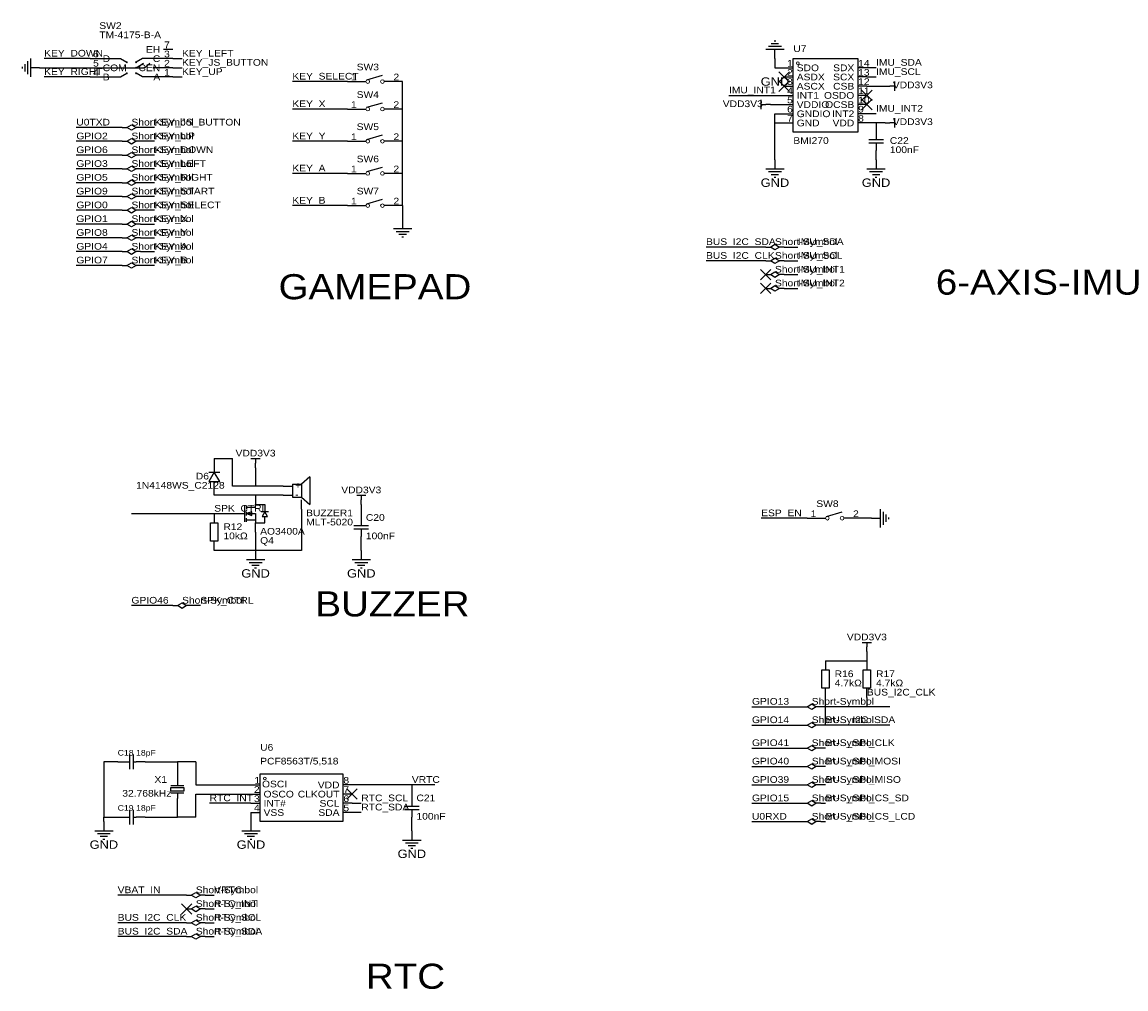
# Model space of a CAD drawing. Header units: millimetres. Extents: x 119 to 817, y 112 to 394.
# Tile 2 of 2: x 512 to 817, y 121 to 389. Entities that reach past the tile are written whole.
import ezdxf
from ezdxf.enums import TextEntityAlignment as Align

# ---------------------------------------------------------------- set-up
doc = ezdxf.new("R2010")
doc.units = ezdxf.units.MM
doc.header["$MEASUREMENT"] = 0
doc.styles.get("Standard").update_dxf_attribs({"font": 'arial.ttf'})

msp = doc.modelspace()

# ---------------------------------------------------------------- linework, layer by layer
at = {"color": 1, "true_color": 0xa00000}
for points in [[(721.87, 381.76), (718.31, 381.76)], [(721.11, 382.52), (719.07, 382.52)], [(720.34, 383.29), (719.84, 383.29)], [(514.35, 378.46), (514.35, 373.38)], [(533.4, 378.46), (539.24, 378.46), (541.02, 377.44)], [(551.18, 378.46), (545.34, 378.46), (543.56, 377.44)], [(722.63, 381), (717.55, 381)], [(512.06, 376.17), (512.06, 375.67)], [(512.83, 376.94), (512.83, 374.9)], [(513.59, 377.7), (513.59, 374.14)], [(533.4, 375.92), (543.56, 375.92)], [(543.56, 375.92), (545.59, 377.19)], [(543.56, 375.92), (545.85, 375.92)], [(545.85, 375.92), (547.37, 377.19)], [(551.18, 375.92), (548.39, 375.92)], [(533.4, 373.38), (539.24, 373.38), (541.02, 374.4)], [(551.18, 373.38), (545.34, 373.38), (543.56, 374.4)], [(604.52, 372.11), (607.06, 372.11)], [(607.31, 372.62), (611.63, 373.89)], [(614.68, 372.11), (612.14, 372.11)], [(753.11, 372.11), (753.11, 369.57)], [(753.11, 370.84), (751.84, 370.84)], [(607.31, 365), (611.63, 366.27)], [(716.28, 364.49), (716.28, 367.03)], [(604.52, 364.49), (607.06, 364.49)], [(614.68, 364.49), (612.14, 364.49)], [(716.28, 365.76), (717.55, 365.76)], [(753.11, 360.68), (751.84, 360.68)], [(753.11, 361.95), (753.11, 359.41)], [(607.31, 356.11), (611.63, 357.38)], [(748.03, 358.14), (748.03, 356.11)], [(604.52, 355.6), (607.06, 355.6)], [(614.68, 355.6), (612.14, 355.6)], [(746, 356.11), (750.06, 356.11)], [(750.06, 355.09), (746, 355.09)], [(748.03, 355.09), (748.03, 353.06)], [(607.31, 347.22), (611.63, 348.49)], [(717.55, 347.98), (722.63, 347.98)], [(745.49, 347.98), (750.57, 347.98)], [(604.52, 346.71), (607.06, 346.71)], [(614.68, 346.71), (612.14, 346.71)], [(718.31, 347.22), (721.87, 347.22)], [(719.07, 346.46), (721.11, 346.46)], [(719.84, 345.69), (720.34, 345.69)], [(746.25, 347.22), (749.81, 347.22)], [(747.01, 346.46), (749.05, 346.46)], [(747.78, 345.69), (748.28, 345.69)], [(607.31, 338.33), (611.63, 339.6)], [(604.52, 337.82), (607.06, 337.82)], [(614.68, 337.82), (612.14, 337.82)], [(614.68, 331.47), (619.76, 331.47)], [(615.44, 330.71), (619, 330.71)], [(616.2, 329.95), (618.24, 329.95)], [(616.97, 329.18), (617.47, 329.18)], [(575.31, 267.97), (577.85, 267.97)], [(576.58, 267.97), (576.58, 266.7)], [(563.63, 264.16), (566.67, 264.16)], [(591.57, 262.89), (589.28, 260.86)], [(591.57, 262.89), (591.57, 255.27)], [(586.74, 260.86), (589.28, 260.86)], [(586.74, 260.86), (586.74, 257.3)], [(589.28, 260.86), (589.28, 257.3)], [(586.74, 257.3), (589.28, 257.3)], [(589.28, 257.3), (591.57, 255.27)], [(604.52, 257.81), (607.06, 257.81)], [(605.79, 257.81), (605.79, 256.54)], [(573.53, 255.02), (573.53, 250.44)], [(574.04, 254.51), (576.58, 254.51), (576.58, 255.27), (579.12, 255.27), (579.12, 253.24)], [(574.04, 255.02), (574.04, 254)], [(574.04, 252.22), (574.04, 253.24)], [(580.14, 253.24), (579.63, 253.24), (578.61, 253.24), (578.1, 253.24)], [(734.31, 251.97), (738.63, 253.24)], [(749.3, 248.92), (749.3, 254)], [(750.06, 249.68), (750.06, 253.24)], [(571.5, 252.73), (573.53, 252.73)], [(574.04, 252.73), (576.58, 252.73), (576.58, 250.19), (579.12, 250.19), (579.12, 251.97)], [(574.04, 250.44), (574.04, 251.46)], [(576.58, 250.95), (574.04, 250.95)], [(605.79, 251.46), (605.79, 249.43)], [(731.52, 251.46), (734.06, 251.46)], [(741.68, 251.46), (739.14, 251.46)], [(750.82, 250.44), (750.82, 252.48)], [(751.59, 251.21), (751.59, 251.71)], [(603.76, 249.43), (607.82, 249.43)], [(607.82, 248.41), (603.76, 248.41)], [(605.79, 248.41), (605.79, 246.38)], [(574.04, 240.03), (579.12, 240.03)], [(574.8, 239.27), (578.36, 239.27)], [(575.56, 238.51), (577.6, 238.51)], [(603.25, 240.03), (608.33, 240.03)], [(604.01, 239.27), (607.57, 239.27)], [(604.77, 238.51), (606.81, 238.51)], [(576.33, 237.74), (576.83, 237.74)], [(605.54, 237.74), (606.04, 237.74)], [(744.22, 217.17), (746.76, 217.17)], [(745.49, 217.17), (745.49, 215.9)], [(541.78, 186.18), (541.78, 182.12)], [(542.8, 186.18), (542.8, 182.12)], [(541.02, 184.15), (541.78, 184.15)], [(542.8, 184.15), (543.56, 184.15)], [(556.77, 177.55), (553.21, 177.55)], [(554.99, 179.07), (554.99, 177.55)], [(556.77, 175.51), (553.21, 175.51)], [(554.99, 175.51), (554.99, 173.99)], [(619.76, 173.99), (619.76, 171.96)], [(541.78, 170.94), (541.78, 166.88)], [(542.8, 170.94), (542.8, 166.88)], [(617.73, 171.96), (621.79, 171.96)], [(621.79, 170.94), (617.73, 170.94)], [(619.76, 170.94), (619.76, 168.91)], [(541.02, 168.91), (541.78, 168.91)], [(542.8, 168.91), (543.56, 168.91)], [(532.13, 165.1), (537.21, 165.1)], [(572.77, 165.1), (577.85, 165.1)], [(532.89, 164.34), (536.45, 164.34)], [(533.65, 163.58), (535.69, 163.58)], [(534.42, 162.81), (534.92, 162.81)], [(573.53, 164.34), (577.09, 164.34)], [(574.29, 163.58), (576.33, 163.58)], [(575.06, 162.81), (575.56, 162.81)], [(617.22, 162.56), (622.3, 162.56)], [(617.98, 161.8), (621.54, 161.8)], [(618.74, 161.04), (620.78, 161.04)], [(619.51, 160.27), (620.01, 160.27)]]:
    msp.add_lwpolyline(points, dxfattribs=at)
at = {"color": 1, "true_color": 0x008800}
for points in [[(530.86, 378.46), (518.16, 378.46)], [(553.72, 378.46), (556.26, 378.46)], [(720.09, 378.46), (720.09, 375.92)], [(516.89, 375.92), (530.86, 375.92)], [(553.72, 375.92), (556.26, 375.92)], [(720.09, 375.92), (722.63, 375.92)], [(748.03, 375.92), (745.49, 375.92)], [(530.86, 373.38), (518.16, 373.38)], [(553.72, 373.38), (556.26, 373.38)], [(601.98, 372.11), (586.74, 372.11)], [(617.22, 364.49), (617.22, 372.11)], [(745.49, 373.38), (748.03, 373.38)], [(745.49, 370.84), (750.57, 370.84)], [(707.39, 368.3), (722.63, 368.3)], [(601.98, 364.49), (586.74, 364.49)], [(617.22, 355.6), (617.22, 364.49)], [(718.82, 365.76), (722.63, 365.76)], [(720.09, 363.22), (722.63, 363.22)], [(720.09, 360.68), (720.09, 363.22)], [(748.03, 363.22), (745.49, 363.22)], [(720.09, 360.68), (722.63, 360.68)], [(720.09, 350.52), (720.09, 360.68)], [(748.03, 360.68), (745.49, 360.68)], [(750.57, 360.68), (748.03, 360.68)], [(539.75, 359.41), (527.05, 359.41)], [(548.64, 359.41), (544.83, 359.41)], [(539.75, 355.6), (527.05, 355.6)], [(548.64, 355.6), (544.83, 355.6)], [(601.98, 355.6), (586.74, 355.6)], [(617.22, 346.71), (617.22, 355.6)], [(539.75, 351.79), (527.05, 351.79)], [(548.64, 351.79), (544.83, 351.79)], [(539.75, 347.98), (527.05, 347.98)], [(548.64, 347.98), (544.83, 347.98)], [(601.98, 346.71), (586.74, 346.71)], [(617.22, 337.82), (617.22, 346.71)], [(539.75, 344.17), (527.05, 344.17)], [(548.64, 344.17), (544.83, 344.17)], [(539.75, 340.36), (527.05, 340.36)], [(548.64, 340.36), (544.83, 340.36)], [(539.75, 336.55), (527.05, 336.55)], [(548.64, 336.55), (544.83, 336.55)], [(601.98, 337.82), (586.74, 337.82)], [(617.22, 337.82), (617.22, 334.01)], [(539.75, 332.74), (527.05, 332.74)], [(544.83, 332.74), (548.64, 332.74)], [(539.75, 328.93), (527.05, 328.93)], [(544.83, 328.93), (548.64, 328.93)], [(717.55, 326.39), (701.04, 326.39)], [(722.63, 326.39), (726.44, 326.39)], [(539.75, 325.12), (527.05, 325.12)], [(544.83, 325.12), (548.64, 325.12)], [(539.75, 321.31), (527.05, 321.31)], [(548.64, 321.31), (544.83, 321.31)], [(717.55, 322.58), (701.04, 322.58)], [(722.63, 322.58), (726.44, 322.58)], [(722.63, 318.77), (726.44, 318.77)], [(722.63, 314.96), (726.44, 314.96)], [(565.15, 267.97), (570.23, 267.97)], [(570.23, 260.35), (570.23, 267.97)], [(576.58, 265.43), (576.58, 260.35)], [(576.58, 260.35), (570.23, 260.35)], [(584.2, 260.35), (576.58, 260.35)], [(576.58, 257.81), (565.15, 257.81)], [(584.2, 257.81), (576.58, 257.81)], [(589.28, 254), (589.28, 242.57)], [(605.79, 255.27), (605.79, 254)], [(542.29, 252.73), (565.15, 252.73)], [(565.15, 252.73), (568.96, 252.73)], [(728.98, 251.46), (716.28, 251.46)], [(746.76, 251.46), (744.22, 251.46)], [(576.58, 247.65), (576.58, 242.57)], [(576.58, 242.57), (565.15, 242.57)], [(589.28, 242.57), (576.58, 242.57)], [(605.79, 242.57), (605.79, 243.84)], [(553.72, 227.33), (542.29, 227.33)], [(561.34, 227.33), (558.8, 227.33)], [(745.49, 214.63), (745.49, 212.09)], [(734.06, 212.09), (745.49, 212.09)], [(734.06, 194.31), (734.06, 201.93)], [(745.49, 201.93), (745.49, 199.39)], [(713.74, 199.39), (727.71, 199.39)], [(745.49, 199.39), (732.79, 199.39)], [(751.84, 199.39), (745.49, 199.39)], [(713.74, 194.31), (727.71, 194.31)], [(734.06, 194.31), (732.79, 194.31)], [(751.84, 194.31), (734.06, 194.31)], [(713.74, 187.96), (727.71, 187.96)], [(734.06, 187.96), (732.79, 187.96)], [(534.67, 184.15), (534.67, 168.91)], [(538.48, 184.15), (534.67, 184.15)], [(546.1, 184.15), (554.99, 184.15)], [(560.07, 184.15), (554.99, 184.15)], [(554.99, 184.15), (554.99, 181.61)], [(560.07, 184.15), (560.07, 177.8)], [(713.74, 182.88), (727.71, 182.88)], [(734.06, 182.88), (732.79, 182.88)], [(560.07, 177.8), (575.31, 177.8)], [(619.76, 177.8), (603.25, 177.8)], [(626.11, 177.8), (619.76, 177.8)], [(619.76, 177.8), (619.76, 176.53)], [(713.74, 177.8), (727.71, 177.8)], [(734.06, 177.8), (732.79, 177.8)], [(560.07, 175.26), (575.31, 175.26)], [(560.07, 168.91), (560.07, 175.26)], [(554.99, 168.91), (554.99, 171.45)], [(575.31, 172.72), (563.88, 172.72)], [(603.25, 172.72), (605.79, 172.72)], [(713.74, 172.72), (727.71, 172.72)], [(732.79, 172.72), (734.06, 172.72)], [(534.67, 168.91), (538.48, 168.91)], [(534.67, 167.64), (534.67, 168.91)], [(546.1, 168.91), (554.99, 168.91)], [(560.07, 168.91), (554.99, 168.91)], [(575.31, 170.18), (575.31, 167.64)], [(605.79, 170.18), (603.25, 170.18)], [(619.76, 165.1), (619.76, 166.37)], [(713.74, 167.64), (727.71, 167.64)], [(732.79, 167.64), (734.06, 167.64)], [(557.53, 147.32), (538.48, 147.32)], [(562.61, 147.32), (565.15, 147.32)], [(562.61, 143.51), (565.15, 143.51)], [(557.53, 139.7), (538.48, 139.7)], [(562.61, 139.7), (565.15, 139.7)], [(557.53, 135.89), (538.48, 135.89)], [(562.61, 135.89), (565.15, 135.89)]]:
    msp.add_lwpolyline(points, dxfattribs=at)
at = {"color": 1, "true_color": 0x880000}
for points in [[(530.86, 378.46), (533.4, 378.46)], [(553.72, 381), (551.18, 381)], [(553.72, 378.46), (551.18, 378.46)], [(720.09, 378.46), (720.09, 381)], [(516.89, 375.92), (514.35, 375.92)], [(530.86, 375.92), (533.4, 375.92)], [(553.72, 375.92), (551.18, 375.92)], [(722.63, 375.92), (725.17, 375.92)], [(745.49, 375.92), (742.95, 375.92)], [(530.86, 373.38), (533.4, 373.38)], [(553.72, 373.38), (551.18, 373.38)], [(601.98, 372.11), (604.52, 372.11)], [(617.22, 372.11), (614.68, 372.11)], [(722.63, 373.38), (725.17, 373.38)], [(745.49, 373.38), (742.95, 373.38)], [(722.63, 370.84), (725.17, 370.84)], [(745.49, 370.84), (742.95, 370.84)], [(750.57, 370.84), (751.84, 370.84)], [(722.63, 368.3), (725.17, 368.3)], [(745.49, 368.3), (742.95, 368.3)], [(601.98, 364.49), (604.52, 364.49)], [(617.22, 364.49), (614.68, 364.49)], [(718.82, 365.76), (717.55, 365.76)], [(722.63, 365.76), (725.17, 365.76)], [(722.63, 363.22), (725.17, 363.22)], [(745.49, 365.76), (742.95, 365.76)], [(745.49, 363.22), (742.95, 363.22)], [(722.63, 360.68), (725.17, 360.68)], [(745.49, 360.68), (742.95, 360.68)], [(748.03, 360.68), (748.03, 358.14)], [(750.57, 360.68), (751.84, 360.68)], [(539.75, 359.41), (541.02, 359.41)], [(544.83, 359.41), (543.56, 359.41)], [(539.75, 355.6), (541.02, 355.6)], [(544.83, 355.6), (543.56, 355.6)], [(601.98, 355.6), (604.52, 355.6)], [(617.22, 355.6), (614.68, 355.6)], [(539.75, 351.79), (541.02, 351.79)], [(544.83, 351.79), (543.56, 351.79)], [(748.03, 350.52), (748.03, 353.06)], [(539.75, 347.98), (541.02, 347.98)], [(544.83, 347.98), (543.56, 347.98)], [(720.09, 350.52), (720.09, 347.98)], [(748.03, 350.52), (748.03, 347.98)], [(601.98, 346.71), (604.52, 346.71)], [(617.22, 346.71), (614.68, 346.71)], [(539.75, 344.17), (541.02, 344.17)], [(544.83, 344.17), (543.56, 344.17)], [(539.75, 340.36), (541.02, 340.36)], [(544.83, 340.36), (543.56, 340.36)], [(539.75, 336.55), (541.02, 336.55)], [(544.83, 336.55), (543.56, 336.55)], [(601.98, 337.82), (604.52, 337.82)], [(617.22, 337.82), (614.68, 337.82)], [(539.75, 332.74), (541.02, 332.74)], [(544.83, 332.74), (543.56, 332.74)], [(617.22, 334.01), (617.22, 331.47)], [(539.75, 328.93), (541.02, 328.93)], [(544.83, 328.93), (543.56, 328.93)], [(717.55, 326.39), (718.82, 326.39)], [(722.63, 326.39), (721.36, 326.39)], [(539.75, 325.12), (541.02, 325.12)], [(544.83, 325.12), (543.56, 325.12)], [(539.75, 321.31), (541.02, 321.31)], [(544.83, 321.31), (543.56, 321.31)], [(717.55, 322.58), (718.82, 322.58)], [(722.63, 322.58), (721.36, 322.58)], [(717.55, 318.77), (718.82, 318.77)], [(722.63, 318.77), (721.36, 318.77)], [(717.55, 314.96), (718.82, 314.96)], [(722.63, 314.96), (721.36, 314.96)], [(565.15, 267.97), (565.15, 264.16)], [(576.58, 265.43), (576.58, 266.7)], [(565.15, 257.81), (565.15, 261.62)], [(584.2, 260.35), (586.74, 260.35)], [(576.58, 257.81), (576.58, 255.27)], [(584.2, 257.81), (586.74, 257.81)], [(589.28, 254), (589.28, 256.54)], [(605.79, 255.27), (605.79, 256.54)], [(605.79, 254), (605.79, 251.46)], [(565.15, 252.73), (565.15, 250.19)], [(568.96, 252.73), (571.5, 252.73)], [(576.58, 247.65), (576.58, 250.19)], [(728.98, 251.46), (731.52, 251.46)], [(744.22, 251.46), (741.68, 251.46)], [(746.76, 251.46), (749.3, 251.46)], [(565.15, 242.57), (565.15, 245.11)], [(605.79, 243.84), (605.79, 246.38)], [(576.58, 242.57), (576.58, 240.03)], [(605.79, 242.57), (605.79, 240.03)], [(553.72, 227.33), (554.99, 227.33)], [(558.8, 227.33), (557.53, 227.33)], [(745.49, 214.63), (745.49, 215.9)], [(734.06, 212.09), (734.06, 209.55)], [(745.49, 212.09), (745.49, 209.55)], [(734.06, 201.93), (734.06, 204.47)], [(745.49, 201.93), (745.49, 204.47)], [(727.71, 199.39), (728.98, 199.39)], [(732.79, 199.39), (731.52, 199.39)], [(727.71, 194.31), (728.98, 194.31)], [(732.79, 194.31), (731.52, 194.31)], [(727.71, 187.96), (728.98, 187.96)], [(732.79, 187.96), (731.52, 187.96)], [(538.48, 184.15), (541.02, 184.15)], [(546.1, 184.15), (543.56, 184.15)], [(554.99, 181.61), (554.99, 179.07)], [(727.71, 182.88), (728.98, 182.88)], [(732.79, 182.88), (731.52, 182.88)], [(575.31, 177.8), (577.85, 177.8)], [(603.25, 177.8), (600.71, 177.8)], [(727.71, 177.8), (728.98, 177.8)], [(732.79, 177.8), (731.52, 177.8)], [(554.99, 171.45), (554.99, 173.99)], [(575.31, 175.26), (577.85, 175.26)], [(603.25, 175.26), (600.71, 175.26)], [(619.76, 176.53), (619.76, 173.99)], [(575.31, 172.72), (577.85, 172.72)], [(603.25, 172.72), (600.71, 172.72)], [(727.71, 172.72), (728.98, 172.72)], [(732.79, 172.72), (731.52, 172.72)], [(538.48, 168.91), (541.02, 168.91)], [(546.1, 168.91), (543.56, 168.91)], [(575.31, 170.18), (577.85, 170.18)], [(603.25, 170.18), (600.71, 170.18)], [(619.76, 166.37), (619.76, 168.91)], [(534.67, 167.64), (534.67, 165.1)], [(575.31, 167.64), (575.31, 165.1)], [(619.76, 165.1), (619.76, 162.56)], [(727.71, 167.64), (728.98, 167.64)], [(732.79, 167.64), (731.52, 167.64)], [(557.53, 147.32), (558.8, 147.32)], [(562.61, 147.32), (561.34, 147.32)], [(557.53, 143.51), (558.8, 143.51)], [(562.61, 143.51), (561.34, 143.51)], [(557.53, 139.7), (558.8, 139.7)], [(562.61, 139.7), (561.34, 139.7)], [(557.53, 135.89), (558.8, 135.89)], [(562.61, 135.89), (561.34, 135.89)]]:
    msp.add_lwpolyline(points, dxfattribs=at)
at = {"color": 1, "true_color": 0xa00000}
for points in [[(725.17, 378.46), (742.95, 378.46), (742.95, 358.14), (725.17, 358.14)], [(541.02, 359.41), (542.29, 360.17), (543.56, 359.41), (542.29, 358.65)], [(541.02, 355.6), (542.29, 356.36), (543.56, 355.6), (542.29, 354.84)], [(541.02, 351.79), (542.29, 352.55), (543.56, 351.79), (542.29, 351.03)], [(541.02, 347.98), (542.29, 348.74), (543.56, 347.98), (542.29, 347.22)], [(541.02, 344.17), (542.29, 344.93), (543.56, 344.17), (542.29, 343.41)], [(541.02, 340.36), (542.29, 341.12), (543.56, 340.36), (542.29, 339.6)], [(541.02, 336.55), (542.29, 337.31), (543.56, 336.55), (542.29, 335.79)], [(541.02, 332.74), (542.29, 333.5), (543.56, 332.74), (542.29, 331.98)], [(541.02, 328.93), (542.29, 329.69), (543.56, 328.93), (542.29, 328.17)], [(718.82, 326.39), (720.09, 327.15), (721.36, 326.39), (720.09, 325.63)], [(541.02, 325.12), (542.29, 325.88), (543.56, 325.12), (542.29, 324.36)], [(718.82, 322.58), (720.09, 323.34), (721.36, 322.58), (720.09, 321.82)], [(541.02, 321.31), (542.29, 322.07), (543.56, 321.31), (542.29, 320.55)], [(718.82, 318.77), (720.09, 319.53), (721.36, 318.77), (720.09, 318.01)], [(718.82, 314.96), (720.09, 315.72), (721.36, 314.96), (720.09, 314.2)], [(566.67, 261.62), (565.15, 264.16), (563.63, 261.62)], [(574.04, 252.73), (575.56, 252.22), (575.56, 253.24)], [(579.12, 253.24), (578.36, 251.97), (579.88, 251.97)], [(566.17, 250.19), (566.17, 245.11), (564.13, 245.11), (564.13, 250.19)], [(554.99, 227.33), (556.26, 228.09), (557.53, 227.33), (556.26, 226.57)], [(733.04, 204.47), (733.04, 209.55), (735.08, 209.55), (735.08, 204.47)], [(744.47, 204.47), (744.47, 209.55), (746.51, 209.55), (746.51, 204.47)], [(728.98, 199.39), (730.25, 200.15), (731.52, 199.39), (730.25, 198.63)], [(728.98, 194.31), (730.25, 195.07), (731.52, 194.31), (730.25, 193.55)], [(728.98, 187.96), (730.25, 188.72), (731.52, 187.96), (730.25, 187.2)], [(728.98, 182.88), (730.25, 183.64), (731.52, 182.88), (730.25, 182.12)], [(577.85, 180.85), (600.71, 180.85), (600.71, 167.64), (577.85, 167.64)], [(556.77, 177.04), (556.77, 176.02), (553.21, 176.02), (553.21, 177.04)], [(728.98, 177.8), (730.25, 178.56), (731.52, 177.8), (730.25, 177.04)], [(728.98, 172.72), (730.25, 173.48), (731.52, 172.72), (730.25, 171.96)], [(728.98, 167.64), (730.25, 168.4), (731.52, 167.64), (730.25, 166.88)], [(558.8, 147.32), (560.07, 148.08), (561.34, 147.32), (560.07, 146.56)], [(558.8, 143.51), (560.07, 144.27), (561.34, 143.51), (560.07, 142.75)], [(558.8, 139.7), (560.07, 140.46), (561.34, 139.7), (560.07, 138.94)], [(558.8, 135.89), (560.07, 136.65), (561.34, 135.89), (560.07, 135.13)]]:
    msp.add_lwpolyline(points, close=True, dxfattribs=at)
at = {"color": 1, "true_color": 0x33cc33}
for points in [[(724.07, 374.82), (721.19, 371.94)], [(721.19, 374.82), (724.07, 371.94)], [(724.07, 372.28), (721.19, 369.4)], [(721.19, 372.28), (724.07, 369.4)], [(746.93, 369.74), (744.05, 366.86)], [(744.05, 369.74), (746.93, 366.86)], [(746.93, 367.2), (744.05, 364.32)], [(744.05, 367.2), (746.93, 364.32)], [(718.99, 320.21), (716.11, 317.33)], [(716.11, 320.21), (718.99, 317.33)], [(718.99, 316.4), (716.11, 313.52)], [(716.11, 316.4), (718.99, 313.52)], [(604.69, 176.7), (601.81, 173.82)], [(601.81, 176.7), (604.69, 173.82)], [(558.97, 144.95), (556.09, 142.07)], [(556.09, 144.95), (558.97, 142.07)]]:
    msp.add_lwpolyline(points, dxfattribs=at)
at = {"color": 1, "lineweight": 0, "true_color": 0xa00000}
for centre, radius in [((541.02, 377.44), 0.127), ((543.56, 377.44), 0.127), ((543.56, 375.92), 0.127), ((545.85, 375.92), 0.127), ((548.39, 375.92), 0.127), ((726.44, 377.19), 0.381), ((541.02, 374.4), 0.127), ((543.56, 374.4), 0.127), ((607.57, 372.11), 0.508), ((611.63, 372.11), 0.508), ((607.57, 364.49), 0.508), ((611.63, 364.49), 0.508), ((607.57, 355.6), 0.508), ((611.63, 355.6), 0.508), ((607.57, 346.71), 0.508), ((611.63, 346.71), 0.508), ((607.57, 337.82), 0.508), ((611.63, 337.82), 0.508), ((734.57, 251.46), 0.508), ((738.63, 251.46), 0.508), ((579.12, 179.58), 0.381), ((579.12, 179.58), 0.381)]:
    msp.add_circle(centre, radius, dxfattribs=at)

# ---------------------------------------------------------------- texts
at = {"color": 1, "true_color": 0x000080, "width": 1.1}
for s, height, p in [('SW2', 1.849, (533.4, 386.08)), ('TM-4175-B-A', 1.8491, (533.4, 383.54)), ('U7', 1.849, (725.17, 379.73)), ('SW3', 1.849, (604.52, 374.65)), ('SW4', 1.849, (604.52, 367.03)), ('Short-Symbol', 1.8491, (542.29, 359.41)), ('SW5', 1.849, (604.52, 358.14)), ('Short-Symbol', 1.8491, (542.29, 355.6)), ('Short-Symbol', 1.8491, (542.29, 351.79)), ('BMI270', 1.849, (725.17, 354.33)), ('C22', 1.849, (751.84, 354.33)), ('100nF', 1.849, (751.84, 351.79)), ('SW6', 1.849, (604.52, 349.25)), ('Short-Symbol', 1.8491, (542.29, 347.98)), ('Short-Symbol', 1.8491, (542.29, 344.17)), ('Short-Symbol', 1.8491, (542.29, 340.36)), ('SW7', 1.849, (604.52, 340.36)), ('Short-Symbol', 1.8491, (542.29, 336.55)), ('Short-Symbol', 1.8491, (542.29, 332.74)), ('Short-Symbol', 1.8491, (542.29, 328.93)), ('Short-Symbol', 1.8491, (542.29, 325.12)), ('Short-Symbol', 1.8491, (720.09, 326.39)), ('Short-Symbol', 1.8491, (542.29, 321.31)), ('Short-Symbol', 1.8491, (720.09, 322.58)), ('Short-Symbol', 1.8491, (720.09, 318.77)), ('Short-Symbol', 1.8491, (720.09, 314.96)), ('D6', 1.849, (560.07, 261.62)), ('1N4148WS_C2128', 1.8491, (543.56, 259.08)), ('SW8', 1.849, (731.52, 254)), ('BUZZER1', 1.849, (590.55, 251.46)), ('R12', 1.849, (567.69, 247.65)), ('MLT-5020', 1.849, (590.55, 248.92)), ('C20', 1.849, (607.06, 250.19)), ('10kΩ', 1.849, (567.69, 245.11)), ('AO3400A', 1.849, (577.85, 246.38)), ('100nF', 1.849, (607.06, 245.11)), ('Q4', 1.849, (577.85, 243.84)), ('Short-Symbol', 1.8491, (556.26, 227.33)), ('R16', 1.849, (736.6, 207.01)), ('R17', 1.849, (748.03, 207.01)), ('4.7kΩ', 1.849, (736.6, 204.47)), ('4.7kΩ', 1.849, (748.03, 204.47)), ('Short-Symbol', 1.8491, (730.25, 199.39)), ('Short-Symbol', 1.8491, (730.25, 194.31)), ('U6', 1.849, (577.85, 186.69)), ('Short-Symbol', 1.8491, (730.25, 187.96)), ('C18', 1.56, (538.48, 185.42)), ('18pF', 1.56, (543.56, 185.42)), ('PCF8563T/5,518', 1.8491, (577.85, 182.88)), ('Short-Symbol', 1.8491, (730.25, 182.88)), ('X1', 1.849, (548.64, 177.8)), ('Short-Symbol', 1.8491, (730.25, 177.8)), ('32.768kHz', 1.849, (539.75, 173.99)), ('C21', 1.849, (621.03, 172.72)), ('Short-Symbol', 1.8491, (730.25, 172.72)), ('C19', 1.56, (538.48, 170.18)), ('18pF', 1.56, (543.56, 170.18)), ('100nF', 1.849, (621.03, 167.64)), ('Short-Symbol', 1.8491, (730.25, 167.64)), ('Short-Symbol', 1.8491, (560.07, 147.32)), ('Short-Symbol', 1.8491, (560.07, 143.51)), ('Short-Symbol', 1.8491, (560.07, 139.7)), ('Short-Symbol', 1.8491, (560.07, 135.89))]:
    msp.add_text(s, height=height, dxfattribs=at).set_placement(p, align=Align.BOTTOM_LEFT)
at = {"color": 1, "true_color": 0x000000, "width": 1.1}
for s, height, p in [('EH', 1.849, (550.24, 379.5)), ('6', 1.85, (533.27, 378.23)), ('C', 1.85, (550.24, 376.96)), ('4', 1.85, (533.27, 373.15)), ('5', 1.85, (533.27, 375.69)), ('CEN', 1.849, (550.24, 374.42)), ('2', 1.85, (725.04, 373.15)), ('1', 1.85, (725.04, 375.69)), ('SDX', 1.849, (742.01, 374.42)), ('A', 1.85, (550.24, 371.88)), ('1', 1.85, (604.52, 371.88)), ('3', 1.85, (725.04, 370.61)), ('SCX', 1.849, (742.01, 371.88)), ('4', 1.85, (725.04, 368.07)), ('OSDO', 1.849, (742.01, 366.8)), ('CSB', 1.849, (742.01, 369.34)), ('1', 1.85, (604.52, 364.26)), ('5', 1.85, (725.04, 365.53)), ('OCSB', 1.849, (742.01, 364.26)), ('6', 1.85, (725.04, 362.99)), ('INT2', 1.849, (742.01, 361.72)), ('7', 1.85, (725.04, 360.45)), ('VDD', 1.849, (742.01, 359.18)), ('1', 1.85, (604.52, 355.37)), ('1', 1.85, (604.52, 346.48)), ('1', 1.85, (604.52, 337.59)), ('1', 1.85, (731.52, 251.23)), ('1', 1.85, (577.85, 177.57)), ('2', 1.85, (577.72, 175.03)), ('VDD', 1.849, (599.77, 176.3)), ('3', 1.85, (577.72, 172.49)), ('CLKOUT', 1.849, (599.77, 173.76)), ('4', 1.85, (577.72, 169.95)), ('SDA', 1.849, (599.77, 168.68)), ('SCL', 1.849, (599.77, 171.22))]:
    msp.add_text(s, height=height, dxfattribs=at).set_placement(p, align=Align.BOTTOM_RIGHT)
for s, height, p in [('7', 1.85, (551.31, 380.77)), ('D', 1.85, (534.34, 376.96)), ('3', 1.85, (551.31, 378.23)), ('COM', 1.849, (534.34, 374.42)), ('2', 1.85, (551.31, 375.69)), ('1', 1.85, (551.31, 373.15)), ('SDO', 1.849, (726.11, 374.42)), ('14', 1.849, (743.08, 375.69)), ('13', 1.849, (743.08, 373.15)), ('B', 1.85, (534.34, 371.88)), ('2', 1.85, (614.68, 371.88)), ('ASDX', 1.849, (726.11, 371.88)), ('12', 1.849, (743.08, 370.61)), ('ASCX', 1.849, (726.11, 369.34)), ('INT1', 1.849, (726.11, 366.8)), ('11', 1.849, (743.08, 368.07)), ('2', 1.85, (614.68, 364.26)), ('VDDIO', 1.849, (726.11, 364.26)), ('10', 1.849, (743.08, 365.53)), ('GNDIO', 1.849, (726.11, 361.72)), ('9', 1.85, (743.08, 362.99)), ('GND', 1.849, (726.11, 359.18)), ('8', 1.85, (743.08, 360.45)), ('2', 1.85, (614.68, 355.37)), ('2', 1.85, (614.68, 346.48)), ('2', 1.85, (614.68, 337.59)), ('6-AXIS-IMU', 6.934, (764.54, 311.15)), ('GAMEPAD', 6.934, (582.93, 309.88)), ('+', 1.85, (587.5, 259.1)), ('-', 1.85, (587.5, 256.56)), ('2', 1.85, (741.68, 251.23)), ('BUZZER', 6.934, (593.09, 222.25)), ('8', 1.85, (600.84, 177.57)), ('OSCI', 1.849, (578.36, 176.55)), ('7', 1.85, (600.84, 175.03)), ('OSCO', 1.849, (578.79, 173.76)), ('6', 1.85, (600.84, 172.49)), ('VSS', 1.849, (578.79, 168.68)), ('INT#', 1.849, (578.79, 171.22)), ('5', 1.85, (600.84, 169.95)), ('RTC', 6.934, (607.06, 119.38))]:
    msp.add_text(s, height=height, dxfattribs=at).set_placement(p, align=Align.BOTTOM_LEFT)
at = {"color": 1, "true_color": 0x0000ff, "width": 1.1}
for s, height, p in [('KEY_DOWN', 1.849, (518.16, 378.46)), ('KEY_LEFT', 1.849, (556.26, 378.46)), ('KEY_JS_BUTTON', 1.8491, (556.26, 375.92)), ('IMU_SDA', 1.849, (748.03, 375.92)), ('KEY_RIGHT', 1.849, (518.16, 373.38)), ('KEY_UP', 1.849, (556.26, 373.38)), ('IMU_SCL', 1.849, (748.03, 373.38)), ('KEY_SELECT', 1.849, (586.74, 372.11)), ('IMU_INT1', 1.849, (707.39, 368.3)), ('KEY_X', 1.849, (586.74, 364.49)), ('IMU_INT2', 1.849, (748.03, 363.22)), ('U0TXD', 1.849, (527.05, 359.41)), ('KEY_JS_BUTTON', 1.8491, (548.64, 359.41)), ('GPIO2', 1.849, (527.05, 355.6)), ('KEY_UP', 1.849, (548.64, 355.6)), ('KEY_Y', 1.849, (586.74, 355.6)), ('GPIO6', 1.849, (527.05, 351.79)), ('KEY_DOWN', 1.849, (548.64, 351.79)), ('GPIO3', 1.849, (527.05, 347.98)), ('KEY_LEFT', 1.849, (548.64, 347.98)), ('KEY_A', 1.849, (586.74, 346.71)), ('GPIO5', 1.849, (527.05, 344.17)), ('KEY_RIGHT', 1.849, (548.64, 344.17)), ('GPIO9', 1.849, (527.05, 340.36)), ('KEY_START', 1.849, (548.64, 340.36)), ('GPIO0', 1.849, (527.05, 336.55)), ('KEY_SELECT', 1.849, (548.64, 336.55)), ('KEY_B', 1.849, (586.74, 337.82)), ('GPIO1', 1.849, (527.05, 332.74)), ('KEY_X', 1.849, (548.64, 332.74)), ('GPIO8', 1.849, (527.05, 328.93)), ('KEY_Y', 1.849, (548.64, 328.93)), ('GPIO4', 1.849, (527.05, 325.12)), ('KEY_A', 1.849, (548.64, 325.12)), ('BUS_I2C_SDA', 1.8491, (701.04, 326.39)), ('IMU_SDA', 1.849, (726.44, 326.39)), ('GPIO7', 1.849, (527.05, 321.31)), ('KEY_B', 1.849, (548.64, 321.31)), ('BUS_I2C_CLK', 1.8491, (701.04, 322.58)), ('IMU_SCL', 1.849, (726.44, 322.58)), ('IMU_INT1', 1.849, (726.44, 318.77)), ('IMU_INT2', 1.849, (726.44, 314.96)), ('SPK_CTRL', 1.849, (565.15, 252.73)), ('ESP_EN', 1.849, (716.28, 251.46)), ('GPIO46', 1.849, (542.29, 227.33)), ('SPK_CTRL', 1.849, (561.34, 227.33)), ('BUS_I2C_CLK', 1.8491, (745.49, 201.93)), ('GPIO13', 1.849, (713.74, 199.39)), ('GPIO14', 1.849, (713.74, 194.31)), ('BUS_I2C_SDA', 1.8491, (734.06, 194.31)), ('GPIO41', 1.849, (713.74, 187.96)), ('BUS_SPI_CLK', 1.8491, (734.06, 187.96)), ('GPIO40', 1.849, (713.74, 182.88)), ('BUS_SPI_MOSI', 1.8491, (734.06, 182.88)), ('VRTC', 1.849, (619.76, 177.8)), ('GPIO39', 1.849, (713.74, 177.8)), ('BUS_SPI_MISO', 1.8491, (734.06, 177.8)), ('RTC_INT', 1.849, (563.88, 172.72)), ('RTC_SCL', 1.849, (605.79, 172.72)), ('GPIO15', 1.849, (713.74, 172.72)), ('BUS_SPI_CS_SD', 1.8491, (734.06, 172.72)), ('RTC_SDA', 1.849, (605.79, 170.18)), ('U0RXD', 1.849, (713.74, 167.64)), ('BUS_SPI_CS_LCD', 1.8491, (734.06, 167.64)), ('VBAT_IN', 1.849, (538.48, 147.32)), ('VRTC', 1.849, (565.15, 147.32)), ('RTC_INT', 1.849, (565.15, 143.51)), ('BUS_I2C_CLK', 1.8491, (538.48, 139.7)), ('RTC_SCL', 1.849, (565.15, 139.7)), ('BUS_I2C_SDA', 1.8491, (538.48, 135.89)), ('RTC_SDA', 1.849, (565.15, 135.89))]:
    msp.add_text(s, height=height, dxfattribs=at).set_placement(p, align=Align.BOTTOM_LEFT)
at = {"color": 1, "true_color": 0x000080, "width": 1.1}
for p in [(720.09, 372.11), (720.09, 344.17), (748.03, 344.17), (576.58, 236.22), (605.79, 236.22), (534.67, 161.29), (575.31, 161.29), (619.76, 158.75)]:
    msp.add_text('GND', height=2.311, dxfattribs=at).set_placement(p, align=Align.MIDDLE_CENTER)
for p in [(758.19, 372.11), (758.19, 372.11), (758.19, 361.95), (758.19, 361.95)]:
    msp.add_text('VDD3V3', height=1.849, dxfattribs=at).set_placement(p, align=Align.TOP_CENTER)
for p in [(711.2, 364.49), (711.2, 364.49), (576.58, 267.97), (576.58, 267.97), (605.79, 257.81), (605.79, 257.81), (745.49, 217.17), (745.49, 217.17)]:
    msp.add_text('VDD3V3', height=1.849, dxfattribs=at).set_placement(p, align=Align.BOTTOM_CENTER)

doc.saveas('drawing.dxf')
